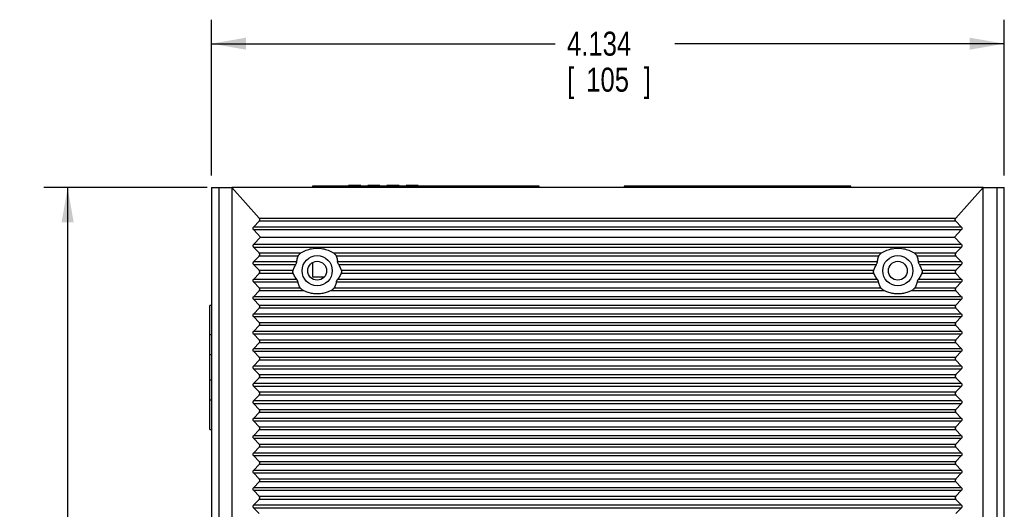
# Model space of a CAD drawing. Header units: inches. Extents: x 0 to 34, y 0 to 22.
# Tile 9 of 18: x 17.8 to 22.9, y 9.2 to 11.7. Entities that reach past the tile are written whole.
import ezdxf

# ---------------------------------------------------------------- set-up
doc = ezdxf.new("R2010")
doc.units = ezdxf.units.IN
doc.header["$LTSCALE"] = 1.87
doc.header["$MEASUREMENT"] = 0
doc.layers.get('0').update_dxf_attribs({"linetype": 'CONTINUOUS'})
doc.layers.add('DIMENSIONS', color=7, linetype='CONTINUOUS')
doc.styles.get("Standard").update_dxf_attribs({"font": 'txt', "width": 0.8})
doc.dimstyles.new('DIMSTYLE_1', dxfattribs={"dimtxt": 0.125, "dimasz": 0.18, "dimexe": 0.18, "dimexo": 0.0625, "dimgap": 0.09, "dimtad": 0, "dimtih": 1, "dimtoh": 1, "dimzin": 4, "dimdsep": 46, "dimtxsty": 'STANDARD', "dimblk": '_FILLED', "dimblk1": '_FILLED', "dimblk2": '_FILLED', "dimcen": 0.09, "dimadec": 0, "dimazin": 0, "dimtp": 0.02, "dimtm": 0.02, "dimtfac": 1, "dimtofl": 0, "dimtmove": 0, "dimatfit": 3, "dimldrblk": '_FILLED', "dimfxl": 1, "dimtolj": 1, "dimtzin": 4, "dimarcsym": 0})

# ---------------------------------------------------------------- blocks, each defined once
blk = doc.blocks.new('_FILLED')
at = {"color": 0, "linetype": 'BYBLOCK'}
blk.add_solid([(0, 0), (-1, 0.174), (-1, -0.174)], dxfattribs=at)
blk = doc.blocks.new('*D13')
at = {"layer": 'DIMENSIONS', "color": 2, "linetype": 'CONTINUOUS'}
for p, q in [((18.7883, 10.9128), (18.7883, 11.7253)), ((22.9221, 10.9128), (22.9221, 11.7253)), ((18.7883, 11.6003), (20.5796, 11.6003)), ((22.9221, 11.6003), (21.2046, 11.6003))]:
    blk.add_line(p, q, dxfattribs=at)
at = {"layer": 'DIMENSIONS', "color": 2, "linetype": 'CONTINUOUS', "xscale": 0.18, "yscale": 0.18, "zscale": 0.18, "rotation": 180}
blk.add_blockref('_FILLED', (18.7883, 11.6003), dxfattribs=at)
at = {"layer": 'DIMENSIONS', "color": 2, "linetype": 'CONTINUOUS', "xscale": 0.18, "yscale": 0.18, "zscale": 0.18}
blk.add_blockref('_FILLED', (22.9221, 11.6003), dxfattribs=at)
at = {"layer": 'DIMENSIONS', "color": 2, "linetype": 'CONTINUOUS', "width": 0.8}
for s, p in [('4.134', (20.6421, 11.5378)), ('[', (20.6421, 11.3503)), ('105', (20.7421, 11.3503)), (']', (21.0421, 11.3503))]:
    blk.add_text(s, height=0.125, dxfattribs=at).set_placement(p)
blk = doc.blocks.new('*D14')
at = {"layer": 'DIMENSIONS', "color": 2, "linetype": 'CONTINUOUS'}
for p, q in [((18.7651, 10.8503), (17.9133, 10.8503)), ((18.0383, 10.8503), (18.0383, 8.4415)), ((18.0383, 5.5353), (18.0383, 8.004)), ((18.8321, 5.5353), (17.9133, 5.5353))]:
    blk.add_line(p, q, dxfattribs=at)
at = {"layer": 'DIMENSIONS', "color": 2, "linetype": 'CONTINUOUS', "xscale": 0.18, "yscale": 0.18, "zscale": 0.18}
for p, rotation in [((18.0383, 10.8503), 90), ((18.0383, 5.5353), 270)]:
    blk.add_blockref('_FILLED', p, dxfattribs=dict(at, rotation=rotation))
at = {"layer": 'DIMENSIONS', "color": 2, "linetype": 'CONTINUOUS', "width": 0.8}
for s, p in [('5.315', (17.7883, 8.254)), ('[', (17.7883, 8.0665)), ('135', (17.8883, 8.0665)), (']', (18.1883, 8.0665))]:
    blk.add_text(s, height=0.125, dxfattribs=at).set_placement(p)

msp = doc.modelspace()

# ---------------------------------------------------------------- linework, layer by layer
at = {"color": 6, "linetype": 'CONTINUOUS'}
for p, q in [((18.7883, 10.8503), (18.7883, 5.5747)), ((18.7883, 10.8503), (18.8946, 10.8503)), ((18.8276, 5.5747), (18.8276, 10.8503)), ((22.8119, 10.8503), (22.9221, 10.8503)), ((22.8828, 10.8503), (22.8828, 5.5747)), ((22.9221, 5.5747), (22.9221, 10.8503))]:
    msp.add_line(p, q, dxfattribs=at)
at = {"color": 7, "linetype": 'CONTINUOUS'}
for p, q in [((18.8946, 10.8503), (18.8946, 5.5353)), ((19.037, 10.691), (18.8946, 10.8503)), ((22.8119, 10.8503), (18.8946, 10.8503)), ((19.315, 10.8582), (19.315, 10.8503)), ((20.4961, 10.8582), (19.315, 10.8582)), ((19.5032, 10.8621), (19.5032, 10.8582)), ((19.5662, 10.8621), (19.5032, 10.8621)), ((19.5662, 10.8582), (19.5662, 10.8621)), ((19.6032, 10.8621), (19.6032, 10.8582)), ((19.6662, 10.8621), (19.6032, 10.8621)), ((19.6662, 10.8582), (19.6662, 10.8621)), ((19.7032, 10.8621), (19.7032, 10.8582)), ((19.7662, 10.8621), (19.7032, 10.8621)), ((19.7662, 10.8582), (19.7662, 10.8621)), ((19.8032, 10.8621), (19.8032, 10.8582)), ((19.8662, 10.8621), (19.8032, 10.8621)), ((19.8662, 10.8582), (19.8662, 10.8621)), ((20.4961, 10.8503), (20.4961, 10.8582)), ((20.9402, 10.8582), (20.9402, 10.8503)), ((22.1213, 10.8582), (20.9402, 10.8582)), ((22.1213, 10.8503), (22.1213, 10.8582)), ((22.8119, 10.8503), (22.6694, 10.691)), ((22.8119, 5.5353), (22.8119, 10.8503)), ((19.037, 10.691), (22.6694, 10.691)), ((19.0089, 10.6458), (19.0367, 10.6751)), ((19.0089, 10.6458), (22.6976, 10.6458)), ((19.0442, 10.5924), (19.0089, 10.6296)), ((22.6976, 10.6296), (19.0089, 10.6296)), ((22.6698, 10.6751), (19.0367, 10.6751)), ((22.6976, 10.6296), (22.6623, 10.5924)), ((22.6698, 10.6751), (22.6976, 10.6458)), ((19.0089, 10.5552), (19.0442, 10.5924)), ((19.0442, 10.5924), (22.6623, 10.5924)), ((22.6623, 10.5924), (22.6976, 10.5552)), ((19.0089, 10.5552), (22.6976, 10.5552)), ((19.0365, 10.51), (19.0089, 10.539)), ((22.6976, 10.539), (19.0089, 10.539)), ((22.6976, 10.539), (22.67, 10.51)), ((19.0089, 10.4647), (19.0365, 10.4938)), ((19.0365, 10.51), (19.255, 10.51)), ((19.2401, 10.4938), (19.0365, 10.4938)), ((19.4239, 10.51), (22.2826, 10.51)), ((22.2677, 10.4938), (19.4388, 10.4938)), ((22.4514, 10.51), (22.67, 10.51)), ((22.67, 10.4938), (22.4664, 10.4938)), ((22.67, 10.4938), (22.6976, 10.4647)), ((19.0089, 10.4647), (19.2332, 10.4647)), ((19.0365, 10.4194), (19.0089, 10.4485)), ((19.2274, 10.4485), (19.0089, 10.4485)), ((19.315, 10.4591), (19.315, 10.3857)), ((19.4457, 10.4647), (22.2608, 10.4647)), ((22.255, 10.4485), (19.4515, 10.4485)), ((22.4732, 10.4647), (22.6976, 10.4647)), ((22.6976, 10.4485), (22.4791, 10.4485)), ((22.6976, 10.4485), (22.67, 10.4194)), ((19.0089, 10.3741), (19.0365, 10.4032)), ((19.0089, 10.3741), (19.2314, 10.3741)), ((19.0365, 10.4194), (19.2141, 10.4194)), ((19.2148, 10.4032), (19.0365, 10.4032)), ((19.315, 10.3857), (19.3763, 10.3857)), ((19.4475, 10.3741), (22.2589, 10.3741)), ((22.2424, 10.4032), (19.4641, 10.4032)), ((19.4649, 10.4194), (22.2416, 10.4194)), ((22.4751, 10.3741), (22.6976, 10.3741)), ((22.67, 10.4032), (22.4917, 10.4032)), ((22.4924, 10.4194), (22.67, 10.4194)), ((22.67, 10.4032), (22.6976, 10.3741)), ((19.0365, 10.3289), (19.0089, 10.3579)), ((19.2394, 10.3579), (19.0089, 10.3579)), ((19.0365, 10.3289), (19.2504, 10.3289)), ((19.4285, 10.3289), (22.278, 10.3289)), ((22.2669, 10.3579), (19.4396, 10.3579)), ((22.456, 10.3289), (22.67, 10.3289)), ((22.6976, 10.3579), (22.4671, 10.3579)), ((22.6976, 10.3579), (22.67, 10.3289)), ((19.0089, 10.2836), (19.0365, 10.3127)), ((19.0089, 10.2836), (22.6976, 10.2836)), ((19.2702, 10.3127), (19.0365, 10.3127)), ((22.2977, 10.3127), (19.4087, 10.3127)), ((22.67, 10.3127), (22.4363, 10.3127)), ((22.67, 10.3127), (22.6976, 10.2836)), ((18.7804, 9.5905), (18.7804, 10.2361)), ((18.7883, 10.2361), (18.7804, 10.2361)), ((19.0365, 10.2383), (19.0089, 10.2674)), ((22.6976, 10.2674), (19.0089, 10.2674)), ((19.0089, 10.193), (19.0365, 10.2221)), ((19.0365, 10.2383), (22.67, 10.2383)), ((22.67, 10.2221), (19.0365, 10.2221)), ((22.6976, 10.2674), (22.67, 10.2383)), ((22.67, 10.2221), (22.6976, 10.193)), ((19.0089, 10.193), (22.6976, 10.193)), ((19.0365, 10.1478), (19.0089, 10.1768)), ((22.6976, 10.1768), (19.0089, 10.1768)), ((22.6976, 10.1768), (22.67, 10.1478)), ((19.0089, 10.1025), (19.0365, 10.1316)), ((19.0365, 10.1478), (22.67, 10.1478)), ((22.67, 10.1316), (19.0365, 10.1316)), ((22.67, 10.1316), (22.6976, 10.1025)), ((18.7883, 10.0826), (18.7804, 10.0826)), ((19.0089, 10.1025), (22.6976, 10.1025)), ((19.0365, 10.0572), (19.0089, 10.0863)), ((22.6976, 10.0863), (19.0089, 10.0863)), ((22.6976, 10.0863), (22.67, 10.0572)), ((19.0089, 10.0119), (19.0365, 10.041)), ((19.0089, 10.0119), (22.6976, 10.0119)), ((19.0365, 10.0572), (22.67, 10.0572)), ((22.67, 10.041), (19.0365, 10.041)), ((22.67, 10.041), (22.6976, 10.0119)), ((18.7804, 9.9802), (18.7883, 9.9802)), ((19.0365, 9.9667), (19.0089, 9.9957)), ((22.6976, 9.9957), (19.0089, 9.9957)), ((19.0365, 9.9667), (22.67, 9.9667)), ((22.6976, 9.9957), (22.67, 9.9667)), ((19.0089, 9.9214), (19.0365, 9.9505)), ((19.0089, 9.9214), (22.6976, 9.9214)), ((22.67, 9.9505), (19.0365, 9.9505)), ((22.67, 9.9505), (22.6976, 9.9214)), ((19.0365, 9.8761), (19.0089, 9.9052)), ((22.6976, 9.9052), (19.0089, 9.9052)), ((19.0089, 9.8308), (19.0365, 9.8599)), ((19.0365, 9.8761), (22.67, 9.8761)), ((22.67, 9.8599), (19.0365, 9.8599)), ((22.6976, 9.9052), (22.67, 9.8761)), ((22.67, 9.8599), (22.6976, 9.8308)), ((18.7883, 9.8464), (18.7804, 9.8464)), ((19.0089, 9.8308), (22.6976, 9.8308)), ((19.0365, 9.7856), (19.0089, 9.8146)), ((22.6976, 9.8146), (19.0089, 9.8146)), ((22.6976, 9.8146), (22.67, 9.7856)), ((19.0089, 9.7403), (19.0365, 9.7694)), ((19.0365, 9.7856), (22.67, 9.7856)), ((22.67, 9.7694), (19.0365, 9.7694)), ((22.67, 9.7694), (22.6976, 9.7403)), ((18.7804, 9.744), (18.7883, 9.744)), ((19.0089, 9.7403), (22.6976, 9.7403)), ((19.0365, 9.695), (19.0089, 9.7241)), ((22.6976, 9.7241), (19.0089, 9.7241)), ((22.6976, 9.7241), (22.67, 9.695)), ((19.0089, 9.6497), (19.0365, 9.6788)), ((19.0365, 9.695), (22.67, 9.695)), ((22.67, 9.6788), (19.0365, 9.6788)), ((22.67, 9.6788), (22.6976, 9.6497)), ((19.0089, 9.6497), (22.6976, 9.6497)), ((19.0365, 9.6045), (19.0089, 9.6335)), ((22.6976, 9.6335), (19.0089, 9.6335)), ((19.0365, 9.6045), (22.67, 9.6045)), ((22.6976, 9.6335), (22.67, 9.6045)), ((18.7804, 9.5905), (18.7883, 9.5905)), ((19.0089, 9.5592), (19.0365, 9.5883)), ((19.0089, 9.5592), (22.6976, 9.5592)), ((22.67, 9.5883), (19.0365, 9.5883)), ((22.67, 9.5883), (22.6976, 9.5592)), ((19.0365, 9.5139), (19.0089, 9.543)), ((22.6976, 9.543), (19.0089, 9.543)), ((19.0089, 9.4686), (19.0365, 9.4977)), ((19.0365, 9.5139), (22.67, 9.5139)), ((22.67, 9.4977), (19.0365, 9.4977)), ((22.6976, 9.543), (22.67, 9.5139)), ((22.67, 9.4977), (22.6976, 9.4686)), ((19.0089, 9.4686), (22.6976, 9.4686)), ((19.0365, 9.4234), (19.0089, 9.4524)), ((22.6976, 9.4524), (19.0089, 9.4524)), ((22.6976, 9.4524), (22.67, 9.4234)), ((19.0089, 9.3781), (19.0365, 9.4072)), ((19.0365, 9.4234), (22.67, 9.4234)), ((22.67, 9.4072), (19.0365, 9.4072)), ((22.67, 9.4072), (22.6976, 9.3781)), ((19.0089, 9.3781), (22.6976, 9.3781)), ((19.0365, 9.3328), (19.0089, 9.3619)), ((22.6976, 9.3619), (19.0089, 9.3619)), ((22.6976, 9.3619), (22.67, 9.3328)), ((19.0089, 9.2875), (19.0365, 9.3166)), ((19.0365, 9.3328), (22.67, 9.3328)), ((22.67, 9.3166), (19.0365, 9.3166)), ((22.67, 9.3166), (22.6976, 9.2875)), ((19.0089, 9.2875), (22.6976, 9.2875)), ((19.0365, 9.2423), (19.0089, 9.2713)), ((22.6976, 9.2713), (19.0089, 9.2713)), ((19.0365, 9.2423), (22.67, 9.2423)), ((22.6976, 9.2713), (22.67, 9.2423)), ((19.0089, 9.197), (19.0365, 9.226)), ((19.0089, 9.197), (22.6976, 9.197)), ((22.67, 9.226), (19.0365, 9.226)), ((22.67, 9.226), (22.6976, 9.197)), ((19.0365, 9.1517), (19.0089, 9.1808)), ((22.6976, 9.1808), (19.0089, 9.1808)), ((22.6976, 9.1808), (22.67, 9.1517))]:
    msp.add_line(p, q, dxfattribs=at)
for centre in [(19.3395, 10.4172), (22.367, 10.4172)]:
    msp.add_circle(centre, 0.0787, dxfattribs=at)
at = {"color": 6, "linetype": 'CONTINUOUS'}
for centre in [(19.3395, 10.4172), (22.367, 10.4172)]:
    msp.add_circle(centre, 0.0492, dxfattribs=at)
at = {"color": 7, "linetype": 'CONTINUOUS'}
for points, knots in [([(19.0367, 10.6751), (19.0374, 10.6758), (19.0385, 10.6773), (19.0397, 10.6796), (19.0403, 10.6819), (19.0403, 10.6842), (19.0398, 10.6865), (19.0387, 10.6888), (19.0377, 10.6902), (19.037, 10.691)], [0, 0, 0, 0, 0.165437, 0.312227, 0.444662, 0.567815, 0.697285, 0.838036, 1, 1, 1, 1]), ([(22.6698, 10.6751), (22.6692, 10.6757), (22.6681, 10.677), (22.667, 10.6791), (22.6664, 10.6811), (22.6661, 10.6831), (22.6663, 10.685), (22.6669, 10.687), (22.6679, 10.6891), (22.6689, 10.6903), (22.6694, 10.691)], [0, 0, 0, 0, 0.147104, 0.278209, 0.397993, 0.507178, 0.614373, 0.730096, 0.85745, 1, 1, 1, 1]), ([(19.0089, 10.6296), (19.0082, 10.6302), (19.0072, 10.6316), (19.006, 10.6337), (19.0054, 10.6358), (19.0052, 10.6378), (19.0055, 10.6399), (19.0061, 10.6419), (19.0072, 10.6439), (19.0083, 10.6452), (19.0089, 10.6458)], [0, 0, 0, 0, 0.147329, 0.278749, 0.399037, 0.50862, 0.616327, 0.732209, 0.857279, 1, 1, 1, 1]), ([(22.6976, 10.6458), (22.6982, 10.6452), (22.6993, 10.6438), (22.7004, 10.6417), (22.7011, 10.6396), (22.7012, 10.6375), (22.701, 10.6355), (22.7003, 10.6335), (22.6992, 10.6315), (22.6982, 10.6302), (22.6976, 10.6296)], [0, 0, 0, 0, 0.147329, 0.278749, 0.399037, 0.50862, 0.616327, 0.732209, 0.857279, 1, 1, 1, 1]), ([(19.0089, 10.539), (19.0082, 10.5397), (19.0072, 10.541), (19.006, 10.5431), (19.0054, 10.5452), (19.0052, 10.5473), (19.0055, 10.5493), (19.0061, 10.5513), (19.0072, 10.5534), (19.0083, 10.5546), (19.0089, 10.5552)], [0, 0, 0, 0, 0.147329, 0.278749, 0.399037, 0.50862, 0.616327, 0.732209, 0.857279, 1, 1, 1, 1]), ([(19.255, 10.51), (19.2637, 10.5155), (19.2817, 10.5247), (19.3103, 10.533), (19.3298, 10.5349), (19.3395, 10.5349)], [0, 0, 0, 0, 0.345773, 0.675015, 1, 1, 1, 1]), ([(19.3395, 10.5349), (19.3491, 10.5349), (19.3686, 10.533), (19.3973, 10.5247), (19.4152, 10.5155), (19.4239, 10.51)], [0, 0, 0, 0, 0.325013, 0.654254, 1, 1, 1, 1]), ([(22.2826, 10.51), (22.2912, 10.5155), (22.3092, 10.5247), (22.3379, 10.533), (22.3574, 10.5349), (22.367, 10.5349)], [0, 0, 0, 0, 0.345773, 0.675015, 1, 1, 1, 1]), ([(22.367, 10.5349), (22.3767, 10.5349), (22.3961, 10.533), (22.4248, 10.5247), (22.4428, 10.5155), (22.4514, 10.51)], [0, 0, 0, 0, 0.325013, 0.654254, 1, 1, 1, 1]), ([(22.6976, 10.5552), (22.6982, 10.5546), (22.6993, 10.5533), (22.7004, 10.5511), (22.7011, 10.549), (22.7012, 10.547), (22.701, 10.545), (22.7003, 10.543), (22.6992, 10.5409), (22.6982, 10.5397), (22.6976, 10.539)], [0, 0, 0, 0, 0.147329, 0.278749, 0.399037, 0.50862, 0.616327, 0.732209, 0.857279, 1, 1, 1, 1]), ([(19.0365, 10.4938), (19.0371, 10.4944), (19.0382, 10.4957), (19.0393, 10.4979), (19.0399, 10.5), (19.0401, 10.502), (19.0399, 10.504), (19.0392, 10.506), (19.0381, 10.5081), (19.0371, 10.5093), (19.0365, 10.51)], [0, 0, 0, 0, 0.147329, 0.278749, 0.399037, 0.50862, 0.616327, 0.732209, 0.857279, 1, 1, 1, 1]), ([(19.2332, 10.4647), (19.2336, 10.468), (19.2346, 10.4746), (19.2369, 10.4843), (19.2389, 10.4907), (19.2401, 10.4938)], [0, 0, 0, 0, 0.33458, 0.667099, 1, 1, 1, 1]), ([(19.2401, 10.4938), (19.2404, 10.4946), (19.2412, 10.4963), (19.2429, 10.499), (19.2451, 10.5017), (19.2479, 10.5046), (19.2512, 10.5074), (19.2537, 10.5091), (19.255, 10.51)], [0, 0, 0, 0, 0.117536, 0.257856, 0.417079, 0.595035, 0.789431, 1, 1, 1, 1]), ([(19.4239, 10.51), (19.4252, 10.5091), (19.4277, 10.5074), (19.431, 10.5046), (19.4338, 10.5017), (19.436, 10.499), (19.4377, 10.4963), (19.4385, 10.4946), (19.4388, 10.4938)], [0, 0, 0, 0, 0.210572, 0.404969, 0.582924, 0.742144, 0.882467, 1, 1, 1, 1]), ([(19.4388, 10.4938), (19.44, 10.4907), (19.4421, 10.4843), (19.4443, 10.4746), (19.4453, 10.468), (19.4457, 10.4647)], [0, 0, 0, 0, 0.332901, 0.66542, 1, 1, 1, 1]), ([(22.2608, 10.4647), (22.2612, 10.468), (22.2621, 10.4746), (22.2644, 10.4843), (22.2665, 10.4907), (22.2677, 10.4938)], [0, 0, 0, 0, 0.33458, 0.667099, 1, 1, 1, 1]), ([(22.2677, 10.4938), (22.268, 10.4946), (22.2688, 10.4963), (22.2705, 10.499), (22.2727, 10.5017), (22.2755, 10.5046), (22.2788, 10.5074), (22.2813, 10.5091), (22.2826, 10.51)], [0, 0, 0, 0, 0.117536, 0.257856, 0.417079, 0.595035, 0.789431, 1, 1, 1, 1]), ([(22.4514, 10.51), (22.4528, 10.5091), (22.4552, 10.5074), (22.4586, 10.5046), (22.4613, 10.5017), (22.4636, 10.499), (22.4652, 10.4963), (22.4661, 10.4946), (22.4664, 10.4938)], [0, 0, 0, 0, 0.210573, 0.404969, 0.582923, 0.742142, 0.882465, 1, 1, 1, 1]), ([(22.4664, 10.4938), (22.4675, 10.4907), (22.4696, 10.4843), (22.4719, 10.4746), (22.4729, 10.468), (22.4732, 10.4647)], [0, 0, 0, 0, 0.332901, 0.66542, 1, 1, 1, 1]), ([(22.67, 10.51), (22.6694, 10.5093), (22.6683, 10.508), (22.6672, 10.5059), (22.6665, 10.5038), (22.6664, 10.5017), (22.6666, 10.4997), (22.6673, 10.4977), (22.6684, 10.4957), (22.6694, 10.4944), (22.67, 10.4938)], [0, 0, 0, 0, 0.147329, 0.278749, 0.399037, 0.50862, 0.616327, 0.732209, 0.857279, 1, 1, 1, 1]), ([(19.0089, 10.4485), (19.0082, 10.4491), (19.0072, 10.4505), (19.006, 10.4526), (19.0054, 10.4547), (19.0052, 10.4567), (19.0055, 10.4587), (19.0061, 10.4608), (19.0072, 10.4628), (19.0083, 10.4641), (19.0089, 10.4647)], [0, 0, 0, 0, 0.147329, 0.278749, 0.399037, 0.50862, 0.616327, 0.732209, 0.857279, 1, 1, 1, 1]), ([(19.2141, 10.4194), (19.2152, 10.4229), (19.2177, 10.4296), (19.2222, 10.4393), (19.2256, 10.4455), (19.2274, 10.4485)], [0, 0, 0, 0, 0.34047, 0.673223, 1, 1, 1, 1]), ([(19.2274, 10.4485), (19.2285, 10.4503), (19.2303, 10.4539), (19.2323, 10.4594), (19.2331, 10.463), (19.2332, 10.4647)], [0, 0, 0, 0, 0.363786, 0.703773, 1, 1, 1, 1]), ([(19.4515, 10.4485), (19.4504, 10.4503), (19.4486, 10.4539), (19.4467, 10.4593), (19.4459, 10.4629), (19.4457, 10.4647)], [0, 0, 0, 0, 0.361111, 0.693242, 1, 1, 1, 1]), ([(19.4515, 10.4485), (19.4533, 10.4455), (19.4567, 10.4393), (19.4612, 10.4296), (19.4637, 10.4229), (19.4649, 10.4194)], [0, 0, 0, 0, 0.326778, 0.659531, 1, 1, 1, 1]), ([(22.2416, 10.4194), (22.2428, 10.4229), (22.2453, 10.4296), (22.2497, 10.4393), (22.2532, 10.4455), (22.255, 10.4485)], [0, 0, 0, 0, 0.34047, 0.673223, 1, 1, 1, 1]), ([(22.255, 10.4485), (22.256, 10.4503), (22.2579, 10.4539), (22.2598, 10.4594), (22.2606, 10.463), (22.2608, 10.4647)], [0, 0, 0, 0, 0.363786, 0.703773, 1, 1, 1, 1]), ([(22.4732, 10.4647), (22.4734, 10.463), (22.4742, 10.4594), (22.4762, 10.4539), (22.478, 10.4503), (22.4791, 10.4485)], [0, 0, 0, 0, 0.296968, 0.636026, 1, 1, 1, 1]), ([(22.4791, 10.4485), (22.4809, 10.4455), (22.4843, 10.4393), (22.4888, 10.4296), (22.4913, 10.4229), (22.4924, 10.4194)], [0, 0, 0, 0, 0.326778, 0.659531, 1, 1, 1, 1]), ([(22.6976, 10.4647), (22.6982, 10.4641), (22.6993, 10.4627), (22.7004, 10.4606), (22.7011, 10.4585), (22.7012, 10.4564), (22.701, 10.4544), (22.7003, 10.4524), (22.6992, 10.4504), (22.6982, 10.4491), (22.6976, 10.4485)], [0, 0, 0, 0, 0.147329, 0.278749, 0.399037, 0.50862, 0.616327, 0.732209, 0.857279, 1, 1, 1, 1]), ([(19.0089, 10.3579), (19.0082, 10.3586), (19.0072, 10.3599), (19.006, 10.362), (19.0054, 10.3641), (19.0052, 10.3662), (19.0055, 10.3682), (19.0061, 10.3702), (19.0072, 10.3723), (19.0083, 10.3735), (19.0089, 10.3741)], [0, 0, 0, 0, 0.147329, 0.278749, 0.399037, 0.50862, 0.616327, 0.732209, 0.857279, 1, 1, 1, 1]), ([(19.0365, 10.4032), (19.0371, 10.4039), (19.0382, 10.4052), (19.0393, 10.4073), (19.0399, 10.4094), (19.0401, 10.4115), (19.0399, 10.4135), (19.0392, 10.4155), (19.0381, 10.4175), (19.0371, 10.4188), (19.0365, 10.4194)], [0, 0, 0, 0, 0.147329, 0.278749, 0.399037, 0.50862, 0.616327, 0.732209, 0.857279, 1, 1, 1, 1]), ([(19.2148, 10.4032), (19.2141, 10.4049), (19.2131, 10.4085), (19.2128, 10.4141), (19.2135, 10.4177), (19.2141, 10.4194)], [0, 0, 0, 0, 0.331965, 0.674274, 1, 1, 1, 1]), ([(19.2314, 10.3741), (19.2292, 10.3771), (19.2251, 10.3832), (19.2195, 10.3929), (19.2163, 10.3997), (19.2148, 10.4032)], [0, 0, 0, 0, 0.325981, 0.658713, 1, 1, 1, 1]), ([(19.2394, 10.3579), (19.2391, 10.3589), (19.2385, 10.3609), (19.2373, 10.3641), (19.2356, 10.3674), (19.2337, 10.3709), (19.2322, 10.3731), (19.2314, 10.3741)], [0, 0, 0, 0, 0.159849, 0.34908, 0.559487, 0.779852, 1, 1, 1, 1]), ([(19.4396, 10.3579), (19.4398, 10.3589), (19.4404, 10.3609), (19.4416, 10.3641), (19.4433, 10.3674), (19.4452, 10.3709), (19.4467, 10.3731), (19.4475, 10.3741)], [0, 0, 0, 0, 0.159758, 0.349084, 0.559524, 0.779916, 1, 1, 1, 1]), ([(19.4641, 10.4032), (19.4626, 10.3997), (19.4594, 10.3929), (19.4538, 10.3832), (19.4497, 10.3771), (19.4475, 10.3741)], [0, 0, 0, 0, 0.341288, 0.674021, 1, 1, 1, 1]), ([(19.4649, 10.4194), (19.4654, 10.4177), (19.4661, 10.4141), (19.4658, 10.4085), (19.4648, 10.4049), (19.4641, 10.4032)], [0, 0, 0, 0, 0.327344, 0.665173, 1, 1, 1, 1]), ([(22.2424, 10.4032), (22.2417, 10.4049), (22.2406, 10.4085), (22.2404, 10.4141), (22.2411, 10.4177), (22.2416, 10.4194)], [0, 0, 0, 0, 0.331965, 0.674274, 1, 1, 1, 1]), ([(22.2589, 10.3741), (22.2568, 10.3771), (22.2527, 10.3832), (22.2471, 10.3929), (22.2439, 10.3997), (22.2424, 10.4032)], [0, 0, 0, 0, 0.325981, 0.658713, 1, 1, 1, 1]), ([(22.2669, 10.3579), (22.2667, 10.3589), (22.2661, 10.3609), (22.2648, 10.3641), (22.2632, 10.3674), (22.2612, 10.3709), (22.2597, 10.3731), (22.2589, 10.3741)], [0, 0, 0, 0, 0.159849, 0.34908, 0.559487, 0.779852, 1, 1, 1, 1]), ([(22.4751, 10.3741), (22.4743, 10.3731), (22.4728, 10.3709), (22.4709, 10.3674), (22.4692, 10.3641), (22.4679, 10.3609), (22.4673, 10.3589), (22.4671, 10.3579)], [0, 0, 0, 0, 0.220146, 0.440517, 0.650936, 0.840163, 1, 1, 1, 1]), ([(22.4917, 10.4032), (22.4902, 10.3997), (22.4869, 10.3929), (22.4814, 10.3832), (22.4772, 10.3771), (22.4751, 10.3741)], [0, 0, 0, 0, 0.341288, 0.674021, 1, 1, 1, 1]), ([(22.4924, 10.4194), (22.493, 10.4177), (22.4936, 10.4141), (22.4934, 10.4086), (22.4924, 10.4049), (22.4917, 10.4032)], [0, 0, 0, 0, 0.320415, 0.660754, 1, 1, 1, 1]), ([(22.67, 10.4194), (22.6694, 10.4188), (22.6683, 10.4175), (22.6672, 10.4153), (22.6665, 10.4132), (22.6664, 10.4112), (22.6666, 10.4092), (22.6673, 10.4071), (22.6684, 10.4051), (22.6694, 10.4038), (22.67, 10.4032)], [0, 0, 0, 0, 0.147329, 0.278749, 0.399037, 0.50862, 0.616327, 0.732209, 0.857279, 1, 1, 1, 1]), ([(22.6976, 10.3741), (22.6982, 10.3735), (22.6993, 10.3722), (22.7004, 10.37), (22.7011, 10.3679), (22.7012, 10.3659), (22.701, 10.3639), (22.7003, 10.3619), (22.6992, 10.3598), (22.6982, 10.3586), (22.6976, 10.3579)], [0, 0, 0, 0, 0.147329, 0.278749, 0.399037, 0.50862, 0.616327, 0.732209, 0.857279, 1, 1, 1, 1]), ([(19.0365, 10.3127), (19.0371, 10.3133), (19.0382, 10.3146), (19.0393, 10.3168), (19.0399, 10.3189), (19.0401, 10.3209), (19.0399, 10.3229), (19.0392, 10.3249), (19.0381, 10.327), (19.0371, 10.3282), (19.0365, 10.3289)], [0, 0, 0, 0, 0.147329, 0.278749, 0.399037, 0.50862, 0.616327, 0.732209, 0.857279, 1, 1, 1, 1]), ([(19.2504, 10.3289), (19.2488, 10.3319), (19.2457, 10.3381), (19.242, 10.3478), (19.2401, 10.3545), (19.2394, 10.3579)], [0, 0, 0, 0, 0.331146, 0.663515, 1, 1, 1, 1]), ([(19.2702, 10.3127), (19.2685, 10.3135), (19.2654, 10.3151), (19.2612, 10.3178), (19.2575, 10.3206), (19.2545, 10.3234), (19.2522, 10.3261), (19.2509, 10.328), (19.2504, 10.3289)], [0, 0, 0, 0, 0.213094, 0.407843, 0.584916, 0.743128, 0.882954, 1, 1, 1, 1]), ([(19.4087, 10.3127), (19.4104, 10.3135), (19.4135, 10.3151), (19.4178, 10.3179), (19.4214, 10.3207), (19.4244, 10.3235), (19.4268, 10.3262), (19.428, 10.328), (19.4285, 10.3289)], [0, 0, 0, 0, 0.214284, 0.409747, 0.586732, 0.74517, 0.883596, 1, 1, 1, 1]), ([(19.4396, 10.3579), (19.4388, 10.3545), (19.4369, 10.3478), (19.4332, 10.3381), (19.4301, 10.3319), (19.4285, 10.3289)], [0, 0, 0, 0, 0.336486, 0.668855, 1, 1, 1, 1]), ([(22.278, 10.3289), (22.2763, 10.3319), (22.2733, 10.3381), (22.2696, 10.3478), (22.2677, 10.3545), (22.2669, 10.3579)], [0, 0, 0, 0, 0.331146, 0.663515, 1, 1, 1, 1]), ([(22.2977, 10.3127), (22.2961, 10.3135), (22.293, 10.3151), (22.2887, 10.3178), (22.2851, 10.3206), (22.2821, 10.3234), (22.2797, 10.3261), (22.2785, 10.328), (22.278, 10.3289)], [0, 0, 0, 0, 0.213094, 0.407843, 0.584916, 0.743128, 0.882954, 1, 1, 1, 1]), ([(22.4363, 10.3127), (22.4379, 10.3135), (22.4411, 10.3151), (22.4453, 10.3179), (22.449, 10.3207), (22.452, 10.3235), (22.4543, 10.3262), (22.4555, 10.328), (22.456, 10.3289)], [0, 0, 0, 0, 0.214284, 0.409747, 0.586732, 0.74517, 0.883596, 1, 1, 1, 1]), ([(22.4671, 10.3579), (22.4663, 10.3545), (22.4645, 10.3478), (22.4608, 10.3381), (22.4577, 10.3319), (22.456, 10.3289)], [0, 0, 0, 0, 0.336486, 0.668855, 1, 1, 1, 1]), ([(22.67, 10.3289), (22.6694, 10.3282), (22.6683, 10.3269), (22.6672, 10.3248), (22.6665, 10.3227), (22.6664, 10.3206), (22.6666, 10.3186), (22.6673, 10.3166), (22.6684, 10.3146), (22.6694, 10.3133), (22.67, 10.3127)], [0, 0, 0, 0, 0.147329, 0.278749, 0.399037, 0.50862, 0.616327, 0.732209, 0.857279, 1, 1, 1, 1]), ([(19.0089, 10.2674), (19.0082, 10.268), (19.0072, 10.2694), (19.006, 10.2715), (19.0054, 10.2736), (19.0052, 10.2756), (19.0055, 10.2776), (19.0061, 10.2797), (19.0072, 10.2817), (19.0083, 10.283), (19.0089, 10.2836)], [0, 0, 0, 0, 0.147329, 0.278749, 0.399037, 0.50862, 0.616327, 0.732209, 0.857279, 1, 1, 1, 1]), ([(19.3395, 10.2968), (19.3316, 10.2968), (19.3159, 10.2979), (19.2925, 10.3032), (19.2775, 10.3091), (19.2702, 10.3127)], [0, 0, 0, 0, 0.327842, 0.65865, 1, 1, 1, 1]), ([(19.4087, 10.3127), (19.4014, 10.3091), (19.3864, 10.3032), (19.363, 10.2979), (19.3473, 10.2968), (19.3395, 10.2968)], [0, 0, 0, 0, 0.341358, 0.672165, 1, 1, 1, 1]), ([(22.367, 10.2968), (22.3592, 10.2968), (22.3434, 10.2979), (22.3201, 10.3032), (22.3051, 10.3091), (22.2977, 10.3127)], [0, 0, 0, 0, 0.327842, 0.65865, 1, 1, 1, 1]), ([(22.4363, 10.3127), (22.4289, 10.3091), (22.4139, 10.3032), (22.3906, 10.2979), (22.3748, 10.2968), (22.367, 10.2968)], [0, 0, 0, 0, 0.341358, 0.672165, 1, 1, 1, 1]), ([(22.6976, 10.2836), (22.6982, 10.2829), (22.6993, 10.2816), (22.7004, 10.2795), (22.7011, 10.2774), (22.7012, 10.2753), (22.701, 10.2733), (22.7003, 10.2713), (22.6992, 10.2693), (22.6982, 10.268), (22.6976, 10.2674)], [0, 0, 0, 0, 0.147329, 0.278749, 0.399037, 0.50862, 0.616327, 0.732209, 0.857279, 1, 1, 1, 1]), ([(19.0365, 10.2221), (19.0371, 10.2228), (19.0382, 10.2241), (19.0393, 10.2262), (19.0399, 10.2283), (19.0401, 10.2304), (19.0399, 10.2324), (19.0392, 10.2344), (19.0381, 10.2364), (19.0371, 10.2377), (19.0365, 10.2383)], [0, 0, 0, 0, 0.147329, 0.278749, 0.399037, 0.50862, 0.616327, 0.732209, 0.857279, 1, 1, 1, 1]), ([(22.67, 10.2383), (22.6694, 10.2377), (22.6683, 10.2364), (22.6672, 10.2342), (22.6665, 10.2321), (22.6664, 10.2301), (22.6666, 10.2281), (22.6673, 10.226), (22.6684, 10.224), (22.6694, 10.2227), (22.67, 10.2221)], [0, 0, 0, 0, 0.147329, 0.278749, 0.399037, 0.50862, 0.616327, 0.732209, 0.857279, 1, 1, 1, 1]), ([(19.0089, 10.1768), (19.0082, 10.1775), (19.0072, 10.1788), (19.006, 10.1809), (19.0054, 10.183), (19.0052, 10.1851), (19.0055, 10.1871), (19.0061, 10.1891), (19.0072, 10.1912), (19.0083, 10.1924), (19.0089, 10.193)], [0, 0, 0, 0, 0.147329, 0.278749, 0.399037, 0.50862, 0.616327, 0.732209, 0.857279, 1, 1, 1, 1]), ([(22.6976, 10.193), (22.6982, 10.1924), (22.6993, 10.1911), (22.7004, 10.1889), (22.7011, 10.1868), (22.7012, 10.1848), (22.701, 10.1828), (22.7003, 10.1808), (22.6992, 10.1787), (22.6982, 10.1775), (22.6976, 10.1768)], [0, 0, 0, 0, 0.147329, 0.278749, 0.399037, 0.50862, 0.616327, 0.732209, 0.857279, 1, 1, 1, 1]), ([(19.0365, 10.1316), (19.0371, 10.1322), (19.0382, 10.1335), (19.0393, 10.1357), (19.0399, 10.1378), (19.0401, 10.1398), (19.0399, 10.1418), (19.0392, 10.1438), (19.0381, 10.1459), (19.0371, 10.1471), (19.0365, 10.1478)], [0, 0, 0, 0, 0.147329, 0.278749, 0.399037, 0.50862, 0.616327, 0.732209, 0.857279, 1, 1, 1, 1]), ([(22.67, 10.1478), (22.6694, 10.1471), (22.6683, 10.1458), (22.6672, 10.1437), (22.6665, 10.1416), (22.6664, 10.1395), (22.6666, 10.1375), (22.6673, 10.1355), (22.6684, 10.1334), (22.6694, 10.1322), (22.67, 10.1316)], [0, 0, 0, 0, 0.147329, 0.278749, 0.399037, 0.50862, 0.616327, 0.732209, 0.857279, 1, 1, 1, 1]), ([(19.0089, 10.0863), (19.0082, 10.0869), (19.0072, 10.0882), (19.006, 10.0904), (19.0054, 10.0925), (19.0052, 10.0945), (19.0055, 10.0965), (19.0061, 10.0986), (19.0072, 10.1006), (19.0083, 10.1019), (19.0089, 10.1025)], [0, 0, 0, 0, 0.147329, 0.278749, 0.399037, 0.50862, 0.616327, 0.732209, 0.857279, 1, 1, 1, 1]), ([(22.6976, 10.1025), (22.6982, 10.1018), (22.6993, 10.1005), (22.7004, 10.0984), (22.7011, 10.0963), (22.7012, 10.0942), (22.701, 10.0922), (22.7003, 10.0902), (22.6992, 10.0882), (22.6982, 10.0869), (22.6976, 10.0863)], [0, 0, 0, 0, 0.147329, 0.278749, 0.399037, 0.50862, 0.616327, 0.732209, 0.857279, 1, 1, 1, 1]), ([(19.0089, 9.9957), (19.0082, 9.9964), (19.0072, 9.9977), (19.006, 9.9998), (19.0054, 10.0019), (19.0052, 10.004), (19.0055, 10.006), (19.0061, 10.008), (19.0072, 10.0101), (19.0083, 10.0113), (19.0089, 10.0119)], [0, 0, 0, 0, 0.147329, 0.278749, 0.399037, 0.50862, 0.616327, 0.732209, 0.857279, 1, 1, 1, 1]), ([(19.0365, 10.041), (19.0371, 10.0417), (19.0382, 10.043), (19.0393, 10.0451), (19.0399, 10.0472), (19.0401, 10.0493), (19.0399, 10.0513), (19.0392, 10.0533), (19.0381, 10.0553), (19.0371, 10.0566), (19.0365, 10.0572)], [0, 0, 0, 0, 0.147329, 0.278749, 0.399037, 0.50862, 0.616327, 0.732209, 0.857279, 1, 1, 1, 1]), ([(22.67, 10.0572), (22.6694, 10.0566), (22.6683, 10.0553), (22.6672, 10.0531), (22.6665, 10.051), (22.6664, 10.049), (22.6666, 10.047), (22.6673, 10.0449), (22.6684, 10.0429), (22.6694, 10.0416), (22.67, 10.041)], [0, 0, 0, 0, 0.147329, 0.278749, 0.399037, 0.50862, 0.616327, 0.732209, 0.857279, 1, 1, 1, 1]), ([(22.6976, 10.0119), (22.6982, 10.0113), (22.6993, 10.01), (22.7004, 10.0078), (22.7011, 10.0057), (22.7012, 10.0037), (22.701, 10.0017), (22.7003, 9.9997), (22.6992, 9.9976), (22.6982, 9.9964), (22.6976, 9.9957)], [0, 0, 0, 0, 0.147329, 0.278749, 0.399037, 0.50862, 0.616327, 0.732209, 0.857279, 1, 1, 1, 1]), ([(19.0365, 9.9505), (19.0371, 9.9511), (19.0382, 9.9524), (19.0393, 9.9546), (19.0399, 9.9567), (19.0401, 9.9587), (19.0399, 9.9607), (19.0392, 9.9627), (19.0381, 9.9648), (19.0371, 9.966), (19.0365, 9.9667)], [0, 0, 0, 0, 0.147329, 0.278749, 0.399037, 0.50862, 0.616327, 0.732209, 0.857279, 1, 1, 1, 1]), ([(22.67, 9.9667), (22.6694, 9.966), (22.6683, 9.9647), (22.6672, 9.9626), (22.6665, 9.9605), (22.6664, 9.9584), (22.6666, 9.9564), (22.6673, 9.9544), (22.6684, 9.9523), (22.6694, 9.9511), (22.67, 9.9505)], [0, 0, 0, 0, 0.147329, 0.278749, 0.399037, 0.50862, 0.616327, 0.732209, 0.857279, 1, 1, 1, 1]), ([(19.0089, 9.9052), (19.0082, 9.9058), (19.0072, 9.9071), (19.006, 9.9093), (19.0054, 9.9114), (19.0052, 9.9134), (19.0055, 9.9154), (19.0061, 9.9175), (19.0072, 9.9195), (19.0083, 9.9208), (19.0089, 9.9214)], [0, 0, 0, 0, 0.147329, 0.278749, 0.399037, 0.50862, 0.616327, 0.732209, 0.857279, 1, 1, 1, 1]), ([(22.6976, 9.9214), (22.6982, 9.9207), (22.6993, 9.9194), (22.7004, 9.9173), (22.7011, 9.9152), (22.7012, 9.9131), (22.701, 9.9111), (22.7003, 9.9091), (22.6992, 9.9071), (22.6982, 9.9058), (22.6976, 9.9052)], [0, 0, 0, 0, 0.147329, 0.278749, 0.399037, 0.50862, 0.616327, 0.732209, 0.857279, 1, 1, 1, 1]), ([(19.0365, 9.8599), (19.0371, 9.8606), (19.0382, 9.8619), (19.0393, 9.864), (19.0399, 9.8661), (19.0401, 9.8682), (19.0399, 9.8702), (19.0392, 9.8722), (19.0381, 9.8742), (19.0371, 9.8755), (19.0365, 9.8761)], [0, 0, 0, 0, 0.147329, 0.278749, 0.399037, 0.50862, 0.616327, 0.732209, 0.857279, 1, 1, 1, 1]), ([(22.67, 9.8761), (22.6694, 9.8755), (22.6683, 9.8741), (22.6672, 9.872), (22.6665, 9.8699), (22.6664, 9.8679), (22.6666, 9.8659), (22.6673, 9.8638), (22.6684, 9.8618), (22.6694, 9.8605), (22.67, 9.8599)], [0, 0, 0, 0, 0.147329, 0.278749, 0.399037, 0.50862, 0.616327, 0.732209, 0.857279, 1, 1, 1, 1]), ([(19.0089, 9.8146), (19.0082, 9.8153), (19.0072, 9.8166), (19.006, 9.8187), (19.0054, 9.8208), (19.0052, 9.8229), (19.0055, 9.8249), (19.0061, 9.8269), (19.0072, 9.8289), (19.0083, 9.8302), (19.0089, 9.8308)], [0, 0, 0, 0, 0.147329, 0.278749, 0.399037, 0.50862, 0.616327, 0.732209, 0.857279, 1, 1, 1, 1]), ([(22.6976, 9.8308), (22.6982, 9.8302), (22.6993, 9.8289), (22.7004, 9.8267), (22.7011, 9.8246), (22.7012, 9.8226), (22.701, 9.8206), (22.7003, 9.8186), (22.6992, 9.8165), (22.6982, 9.8153), (22.6976, 9.8146)], [0, 0, 0, 0, 0.147329, 0.278749, 0.399037, 0.50862, 0.616327, 0.732209, 0.857279, 1, 1, 1, 1]), ([(19.0365, 9.7694), (19.0371, 9.77), (19.0382, 9.7713), (19.0393, 9.7735), (19.0399, 9.7756), (19.0401, 9.7776), (19.0399, 9.7796), (19.0392, 9.7816), (19.0381, 9.7837), (19.0371, 9.7849), (19.0365, 9.7856)], [0, 0, 0, 0, 0.147329, 0.278749, 0.399037, 0.50862, 0.616327, 0.732209, 0.857279, 1, 1, 1, 1]), ([(22.67, 9.7856), (22.6694, 9.7849), (22.6683, 9.7836), (22.6672, 9.7815), (22.6665, 9.7794), (22.6664, 9.7773), (22.6666, 9.7753), (22.6673, 9.7733), (22.6684, 9.7712), (22.6694, 9.77), (22.67, 9.7694)], [0, 0, 0, 0, 0.147329, 0.278749, 0.399037, 0.50862, 0.616327, 0.732209, 0.857279, 1, 1, 1, 1]), ([(19.0089, 9.7241), (19.0082, 9.7247), (19.0072, 9.726), (19.006, 9.7282), (19.0054, 9.7303), (19.0052, 9.7323), (19.0055, 9.7343), (19.0061, 9.7364), (19.0072, 9.7384), (19.0083, 9.7397), (19.0089, 9.7403)], [0, 0, 0, 0, 0.147329, 0.278749, 0.399037, 0.50862, 0.616327, 0.732209, 0.857279, 1, 1, 1, 1]), ([(22.6976, 9.7403), (22.6982, 9.7396), (22.6993, 9.7383), (22.7004, 9.7362), (22.7011, 9.7341), (22.7012, 9.732), (22.701, 9.73), (22.7003, 9.728), (22.6992, 9.726), (22.6982, 9.7247), (22.6976, 9.7241)], [0, 0, 0, 0, 0.147329, 0.278749, 0.399037, 0.50862, 0.616327, 0.732209, 0.857279, 1, 1, 1, 1]), ([(19.0365, 9.6788), (19.0371, 9.6795), (19.0382, 9.6808), (19.0393, 9.6829), (19.0399, 9.685), (19.0401, 9.6871), (19.0399, 9.6891), (19.0392, 9.6911), (19.0381, 9.6931), (19.0371, 9.6944), (19.0365, 9.695)], [0, 0, 0, 0, 0.147329, 0.278749, 0.399037, 0.50862, 0.616327, 0.732209, 0.857279, 1, 1, 1, 1]), ([(22.67, 9.695), (22.6694, 9.6944), (22.6683, 9.693), (22.6672, 9.6909), (22.6665, 9.6888), (22.6664, 9.6868), (22.6666, 9.6848), (22.6673, 9.6827), (22.6684, 9.6807), (22.6694, 9.6794), (22.67, 9.6788)], [0, 0, 0, 0, 0.147329, 0.278749, 0.399037, 0.50862, 0.616327, 0.732209, 0.857279, 1, 1, 1, 1]), ([(19.0089, 9.6335), (19.0082, 9.6342), (19.0072, 9.6355), (19.006, 9.6376), (19.0054, 9.6397), (19.0052, 9.6418), (19.0055, 9.6438), (19.0061, 9.6458), (19.0072, 9.6478), (19.0083, 9.6491), (19.0089, 9.6497)], [0, 0, 0, 0, 0.147329, 0.278749, 0.399037, 0.50862, 0.616327, 0.732209, 0.857279, 1, 1, 1, 1]), ([(19.0365, 9.5883), (19.0371, 9.5889), (19.0382, 9.5902), (19.0393, 9.5924), (19.0399, 9.5945), (19.0401, 9.5965), (19.0399, 9.5985), (19.0392, 9.6005), (19.0381, 9.6026), (19.0371, 9.6038), (19.0365, 9.6045)], [0, 0, 0, 0, 0.147329, 0.278749, 0.399037, 0.50862, 0.616327, 0.732209, 0.857279, 1, 1, 1, 1]), ([(22.67, 9.6045), (22.6694, 9.6038), (22.6683, 9.6025), (22.6672, 9.6004), (22.6665, 9.5983), (22.6664, 9.5962), (22.6666, 9.5942), (22.6673, 9.5922), (22.6684, 9.5901), (22.6694, 9.5889), (22.67, 9.5883)], [0, 0, 0, 0, 0.147329, 0.278749, 0.399037, 0.50862, 0.616327, 0.732209, 0.857279, 1, 1, 1, 1]), ([(22.6976, 9.6497), (22.6982, 9.6491), (22.6993, 9.6478), (22.7004, 9.6456), (22.7011, 9.6435), (22.7012, 9.6415), (22.701, 9.6395), (22.7003, 9.6375), (22.6992, 9.6354), (22.6982, 9.6342), (22.6976, 9.6335)], [0, 0, 0, 0, 0.147329, 0.278749, 0.399037, 0.50862, 0.616327, 0.732209, 0.857279, 1, 1, 1, 1]), ([(19.0089, 9.543), (19.0082, 9.5436), (19.0072, 9.5449), (19.006, 9.5471), (19.0054, 9.5492), (19.0052, 9.5512), (19.0055, 9.5532), (19.0061, 9.5553), (19.0072, 9.5573), (19.0083, 9.5586), (19.0089, 9.5592)], [0, 0, 0, 0, 0.147329, 0.278749, 0.399037, 0.50862, 0.616327, 0.732209, 0.857279, 1, 1, 1, 1]), ([(22.6976, 9.5592), (22.6982, 9.5585), (22.6993, 9.5572), (22.7004, 9.5551), (22.7011, 9.553), (22.7012, 9.5509), (22.701, 9.5489), (22.7003, 9.5469), (22.6992, 9.5449), (22.6982, 9.5436), (22.6976, 9.543)], [0, 0, 0, 0, 0.147329, 0.278749, 0.399037, 0.50862, 0.616327, 0.732209, 0.857279, 1, 1, 1, 1]), ([(19.0365, 9.4977), (19.0371, 9.4983), (19.0382, 9.4997), (19.0393, 9.5018), (19.0399, 9.5039), (19.0401, 9.506), (19.0399, 9.508), (19.0392, 9.51), (19.0381, 9.512), (19.0371, 9.5133), (19.0365, 9.5139)], [0, 0, 0, 0, 0.147329, 0.278749, 0.399037, 0.50862, 0.616327, 0.732209, 0.857279, 1, 1, 1, 1]), ([(22.67, 9.5139), (22.6694, 9.5133), (22.6683, 9.5119), (22.6672, 9.5098), (22.6665, 9.5077), (22.6664, 9.5057), (22.6666, 9.5036), (22.6673, 9.5016), (22.6684, 9.4996), (22.6694, 9.4983), (22.67, 9.4977)], [0, 0, 0, 0, 0.147329, 0.278749, 0.399037, 0.50862, 0.616327, 0.732209, 0.857279, 1, 1, 1, 1]), ([(19.0089, 9.4524), (19.0082, 9.4531), (19.0072, 9.4544), (19.006, 9.4565), (19.0054, 9.4586), (19.0052, 9.4607), (19.0055, 9.4627), (19.0061, 9.4647), (19.0072, 9.4667), (19.0083, 9.468), (19.0089, 9.4686)], [0, 0, 0, 0, 0.147329, 0.278749, 0.399037, 0.50862, 0.616327, 0.732209, 0.857279, 1, 1, 1, 1]), ([(22.6976, 9.4686), (22.6982, 9.468), (22.6993, 9.4667), (22.7004, 9.4645), (22.7011, 9.4624), (22.7012, 9.4604), (22.701, 9.4584), (22.7003, 9.4564), (22.6992, 9.4543), (22.6982, 9.4531), (22.6976, 9.4524)], [0, 0, 0, 0, 0.147329, 0.278749, 0.399037, 0.50862, 0.616327, 0.732209, 0.857279, 1, 1, 1, 1]), ([(19.0365, 9.4072), (19.0371, 9.4078), (19.0382, 9.4091), (19.0393, 9.4113), (19.0399, 9.4134), (19.0401, 9.4154), (19.0399, 9.4174), (19.0392, 9.4194), (19.0381, 9.4215), (19.0371, 9.4227), (19.0365, 9.4234)], [0, 0, 0, 0, 0.147329, 0.278749, 0.399037, 0.50862, 0.616327, 0.732209, 0.857279, 1, 1, 1, 1]), ([(22.67, 9.4234), (22.6694, 9.4227), (22.6683, 9.4214), (22.6672, 9.4193), (22.6665, 9.4172), (22.6664, 9.4151), (22.6666, 9.4131), (22.6673, 9.4111), (22.6684, 9.409), (22.6694, 9.4078), (22.67, 9.4072)], [0, 0, 0, 0, 0.147329, 0.278749, 0.399037, 0.50862, 0.616327, 0.732209, 0.857279, 1, 1, 1, 1]), ([(19.0089, 9.3619), (19.0082, 9.3625), (19.0072, 9.3638), (19.006, 9.366), (19.0054, 9.3681), (19.0052, 9.3701), (19.0055, 9.3721), (19.0061, 9.3742), (19.0072, 9.3762), (19.0083, 9.3775), (19.0089, 9.3781)], [0, 0, 0, 0, 0.147329, 0.278749, 0.399037, 0.50862, 0.616327, 0.732209, 0.857279, 1, 1, 1, 1]), ([(22.6976, 9.3781), (22.6982, 9.3774), (22.6993, 9.3761), (22.7004, 9.374), (22.7011, 9.3719), (22.7012, 9.3698), (22.701, 9.3678), (22.7003, 9.3658), (22.6992, 9.3638), (22.6982, 9.3625), (22.6976, 9.3619)], [0, 0, 0, 0, 0.147329, 0.278749, 0.399037, 0.50862, 0.616327, 0.732209, 0.857279, 1, 1, 1, 1]), ([(19.0365, 9.3166), (19.0371, 9.3172), (19.0382, 9.3186), (19.0393, 9.3207), (19.0399, 9.3228), (19.0401, 9.3248), (19.0399, 9.3269), (19.0392, 9.3289), (19.0381, 9.3309), (19.0371, 9.3322), (19.0365, 9.3328)], [0, 0, 0, 0, 0.147329, 0.278749, 0.399037, 0.50862, 0.616327, 0.732209, 0.857279, 1, 1, 1, 1]), ([(22.67, 9.3328), (22.6694, 9.3322), (22.6683, 9.3308), (22.6672, 9.3287), (22.6665, 9.3266), (22.6664, 9.3246), (22.6666, 9.3225), (22.6673, 9.3205), (22.6684, 9.3185), (22.6694, 9.3172), (22.67, 9.3166)], [0, 0, 0, 0, 0.147329, 0.278749, 0.399037, 0.50862, 0.616327, 0.732209, 0.857279, 1, 1, 1, 1]), ([(19.0089, 9.2713), (19.0082, 9.272), (19.0072, 9.2733), (19.006, 9.2754), (19.0054, 9.2775), (19.0052, 9.2796), (19.0055, 9.2816), (19.0061, 9.2836), (19.0072, 9.2856), (19.0083, 9.2869), (19.0089, 9.2875)], [0, 0, 0, 0, 0.147329, 0.278749, 0.399037, 0.50862, 0.616327, 0.732209, 0.857279, 1, 1, 1, 1]), ([(19.0365, 9.226), (19.0371, 9.2267), (19.0382, 9.228), (19.0393, 9.2301), (19.0399, 9.2323), (19.0401, 9.2343), (19.0399, 9.2363), (19.0392, 9.2383), (19.0381, 9.2404), (19.0371, 9.2416), (19.0365, 9.2423)], [0, 0, 0, 0, 0.147329, 0.278749, 0.399037, 0.50862, 0.616327, 0.732209, 0.857279, 1, 1, 1, 1]), ([(22.67, 9.2423), (22.6694, 9.2416), (22.6683, 9.2403), (22.6672, 9.2382), (22.6665, 9.236), (22.6664, 9.234), (22.6666, 9.232), (22.6673, 9.23), (22.6684, 9.2279), (22.6694, 9.2267), (22.67, 9.226)], [0, 0, 0, 0, 0.147329, 0.278749, 0.399037, 0.50862, 0.616327, 0.732209, 0.857279, 1, 1, 1, 1]), ([(22.6976, 9.2875), (22.6982, 9.2869), (22.6993, 9.2856), (22.7004, 9.2834), (22.7011, 9.2813), (22.7012, 9.2793), (22.701, 9.2773), (22.7003, 9.2753), (22.6992, 9.2732), (22.6982, 9.2719), (22.6976, 9.2713)], [0, 0, 0, 0, 0.147329, 0.278749, 0.399037, 0.50862, 0.616327, 0.732209, 0.857279, 1, 1, 1, 1]), ([(19.0089, 9.1808), (19.0082, 9.1814), (19.0072, 9.1827), (19.006, 9.1849), (19.0054, 9.187), (19.0052, 9.189), (19.0055, 9.191), (19.0061, 9.193), (19.0072, 9.1951), (19.0083, 9.1964), (19.0089, 9.197)], [0, 0, 0, 0, 0.147329, 0.278749, 0.399037, 0.50862, 0.616327, 0.732209, 0.857279, 1, 1, 1, 1]), ([(22.6976, 9.197), (22.6982, 9.1963), (22.6993, 9.195), (22.7004, 9.1929), (22.7011, 9.1908), (22.7012, 9.1887), (22.701, 9.1867), (22.7003, 9.1847), (22.6992, 9.1827), (22.6982, 9.1814), (22.6976, 9.1808)], [0, 0, 0, 0, 0.147329, 0.278749, 0.399037, 0.50862, 0.616327, 0.732209, 0.857279, 1, 1, 1, 1])]:
    msp.add_open_spline(points, degree=3, knots=knots, dxfattribs=at)

# ---------------------------------------------------------------- dimensions: what is measured, and where the dimension line sits
at = {"layer": 'DIMENSIONS', "color": 2, "linetype": 'CONTINUOUS'}
for base, p1, p2, angle, picture, middle in [((18.7883, 11.6003), (22.9221, 10.9128), (18.7883, 10.9128), 180, '*D13', (20.8921, 11.5065)), ((18.03828, 10.85029), (18.83208, 5.53533), (18.76515, 10.85029), 90, '*D14', (18.03828, 8.22279))]:
    dim = msp.add_linear_dim(base=base, p1=p1, p2=p2, angle=angle, dimstyle='DIMSTYLE_1', dxfattribs=at)
    dim.commit()
    dim.dimension.update_dxf_attribs({"geometry": picture, "text_midpoint": middle, "dimtype": 160})

doc.saveas('drawing.dxf')
